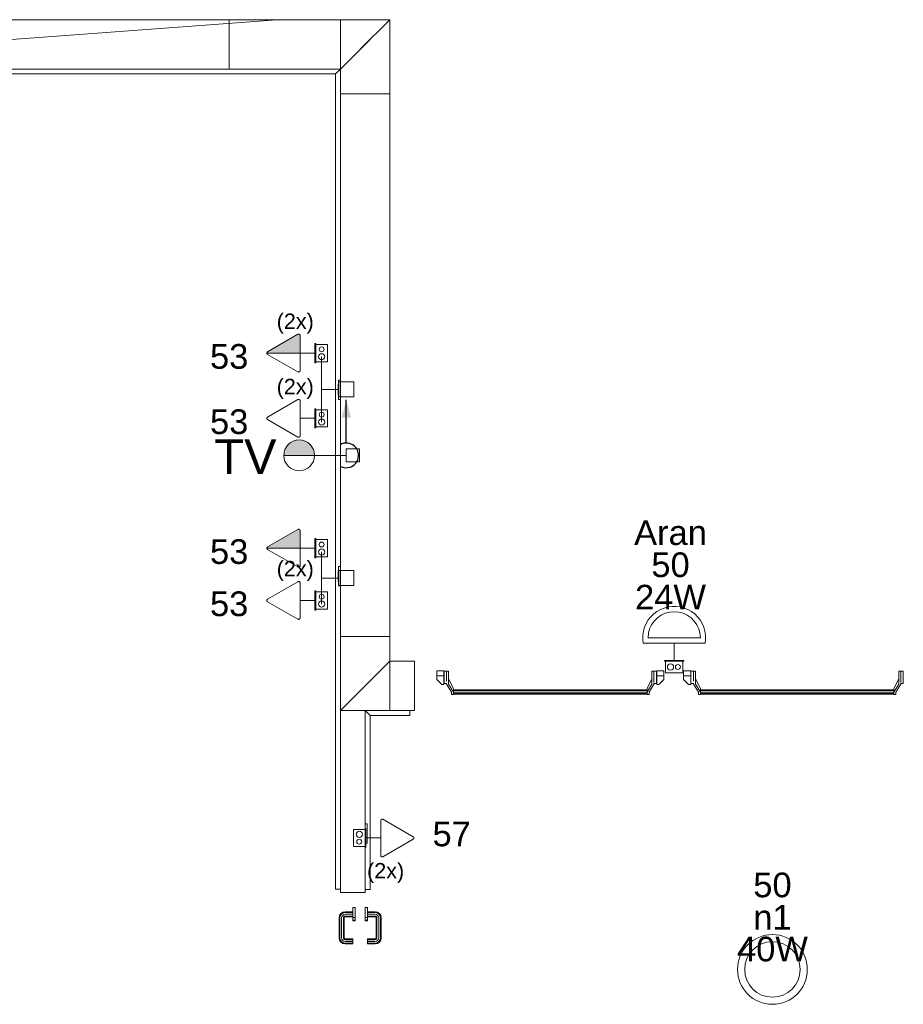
# Model space of a CAD drawing. Extents: x 5066 to 9756, y -2696 to -1109.
# Tile 200 of 208: x 9404.62 to 9411.78, y -2571.62 to -2563.64. Entities that reach past the tile are written whole.
import ezdxf

# ---------------------------------------------------------------- set-up
doc = ezdxf.new("R2010")
doc.units = 0
doc.header["$MEASUREMENT"] = 0
doc.linetypes.add('NULL', pattern=[0])
for name, color, linetype, lineweight in [('EL-Caixa', 9, 'CONTINUOUS', 18), ('EL-Lâmpada', 22, 'CONTINUOUS', 20), ('EL-Tomadas', 150, 'CONTINUOUS', 20), ('IFC-Caixa de passagem-Contorno', 44, 'CONTINUOUS', 5), ('IFC-Elemento construtivo genérico-Contorno', 253, 'CONTINUOUS', 5), ('IFC-Parede padrão-Contorno', 44, 'CONTINUOUS', 5), ('IFC-Parte de elemento de construção-Contorno', 253, 'CONTINUOUS', 5), ('IFC-Pilar-Contorno', 83, 'CONTINUOUS', 5), ('IFC-Porta-Contorno', 142, 'CONTINUOUS', 5), ('P-SIMBOL', 172, 'CONTINUOUS', 20), ('TV-Caixa', 9, 'CONTINUOUS', 18), ('TV-Condutos (Direta)', 4, 'CONTINUOUS', 25)]:
    doc.layers.add(name, color=color, linetype=linetype, lineweight=lineweight)
doc.layers.add('textos', color=2, linetype='CONTINUOUS')
doc.styles.add('Arial', font='arial.ttf')

msp = doc.modelspace()

# ---------------------------------------------------------------- hatches: boundary and pattern name
at = {"layer": 'EL-Tomadas', "linetype": 'Continuous'}
for points in [[(9406.8887, -2566.34), (9406.6194, -2566.34), (9406.6197, -2566.3376), (9406.6207, -2566.3345), (9406.6222, -2566.3323), (9406.624, -2566.3306), (9406.6258, -2566.3294), (9406.8732, -2566.1869), (9406.8759, -2566.1864), (9406.8787, -2566.1865), (9406.8815, -2566.1873), (9406.8837, -2566.1885), (9406.8865, -2566.1913), (9406.8882, -2566.1946), (9406.8887, -2566.1971), (9406.8887, -2566.34)], [(9406.8887, -2567.9222), (9406.6194, -2567.9222), (9406.6197, -2567.9197), (9406.6207, -2567.9167), (9406.6222, -2567.9145), (9406.624, -2567.9128), (9406.6258, -2567.9116), (9406.8732, -2567.7691), (9406.8759, -2567.7686), (9406.8787, -2567.7687), (9406.8815, -2567.7695), (9406.8837, -2567.7707), (9406.8865, -2567.7734), (9406.8882, -2567.7768), (9406.8887, -2567.7793), (9406.8887, -2567.9222)]]:
    msp.add_hatch(color=161, dxfattribs=at).paths.add_polyline_path(points)
at = {"layer": 'TV-Caixa', "linetype": 'Continuous'}
for points in [[(9406.7559, -2567.1693), (9406.8809, -2567.1693), (9406.8809, -2567.0443), (9406.8616, -2567.0453), (9406.8277, -2567.0563), (9406.8067, -2567.0682), (9406.7907, -2567.0823), (9406.7747, -2567.1033), (9406.7624, -2567.1293), (9406.7567, -2567.1553), (9406.757, -2567.1693)], [(9407.0059, -2567.1693), (9406.8809, -2567.1693), (9406.8809, -2567.0443), (9406.9003, -2567.0453), (9406.9342, -2567.0563), (9406.9552, -2567.0682), (9406.9712, -2567.0823), (9406.9872, -2567.1033), (9406.9995, -2567.1293), (9407.0052, -2567.1553), (9407.0049, -2567.1693)]]:
    msp.add_hatch(color=21, dxfattribs=at).paths.add_polyline_path(points)
at = {"layer": 'TV-Condutos (Direta)', "linetype": 'Continuous'}
msp.add_hatch(color=53, dxfattribs=at).paths.add_polyline_path([(9407.2629, -2566.7193), (9407.2241, -2566.8642), (9407.3017, -2566.8642)])

# ---------------------------------------------------------------- linework, layer by layer
at = {"layer": 'EL-Caixa'}
for p, q in [((9407.0629, -2566.6345), (9407.0629, -2566.37)), ((9407.2029, -2566.6345), (9407.0629, -2566.6345)), ((9407.0629, -2566.6345), (9407.0629, -2566.899)), ((9407.2029, -2566.6345), (9407.0629, -2566.6345)), ((9407.0629, -2568.1638), (9407.0629, -2567.9522)), ((9407.2029, -2568.1638), (9407.0629, -2568.1638)), ((9407.0629, -2568.1638), (9407.0629, -2568.3753)), ((9407.2029, -2568.1638), (9407.0629, -2568.1638))]:
    msp.add_line(p, q, dxfattribs=at)
for points in [[(9407.3229, -2566.6945), (9407.2029, -2566.6945), (9407.2029, -2566.5745), (9407.3229, -2566.5745), (9407.3229, -2566.6945)], [(9407.3229, -2566.6945), (9407.2029, -2566.6945), (9407.2029, -2566.5745), (9407.3229, -2566.5745), (9407.3229, -2566.6945)], [(9407.3229, -2568.2238), (9407.2029, -2568.2238), (9407.2029, -2568.1038), (9407.3229, -2568.1038), (9407.3229, -2568.2238)], [(9407.3229, -2568.2238), (9407.2029, -2568.2238), (9407.2029, -2568.1038), (9407.3229, -2568.1038), (9407.3229, -2568.2238)]]:
    msp.add_lwpolyline(points, dxfattribs=at)
at = {"layer": 'EL-Lâmpada'}
for p, q in [((9409.7077, -2568.6488), (9410.1314, -2568.6488)), ((9409.6682, -2568.6919), (9410.1709, -2568.6919)), ((9409.9195, -2568.6919), (9409.9195, -2568.8311))]:
    msp.add_line(p, q, dxfattribs=at)
for points in [[(9410.1709, -2568.6919), (9410.1743, -2568.6592), (9410.1736, -2568.6264), (9410.1686, -2568.5939), (9410.1594, -2568.5623), (9410.1463, -2568.5322), (9410.1295, -2568.504), (9410.1091, -2568.4782), (9410.0856, -2568.4552), (9410.0593, -2568.4355), (9410.0308, -2568.4193), (9410.0003, -2568.4069), (9409.9686, -2568.3985), (9409.936, -2568.3943), (9409.9031, -2568.3943), (9409.8705, -2568.3985), (9409.8388, -2568.4069), (9409.8083, -2568.4193), (9409.7797, -2568.4355), (9409.7535, -2568.4552), (9409.73, -2568.4782), (9409.7096, -2568.504), (9409.6927, -2568.5322), (9409.6796, -2568.5623), (9409.6705, -2568.5939), (9409.6655, -2568.6264), (9409.6648, -2568.6592), (9409.6682, -2568.6919)], [(9410.1314, -2568.6488), (9410.1282, -2568.612), (9410.1186, -2568.5763), (9410.103, -2568.5428), (9410.0818, -2568.5126), (9410.0557, -2568.4865), (9410.0255, -2568.4653), (9409.992, -2568.4497), (9409.9563, -2568.4401), (9409.9195, -2568.4369), (9409.8827, -2568.4401), (9409.8471, -2568.4497), (9409.8136, -2568.4653), (9409.7833, -2568.4865), (9409.7572, -2568.5126), (9409.7361, -2568.5428), (9409.7204, -2568.5763), (9409.7109, -2568.612), (9409.7077, -2568.6488)]]:
    msp.add_lwpolyline(points, dxfattribs=at)
at = {"layer": 'EL-Tomadas'}
for p, q in [((9406.6254, -2566.3296), (9406.8708, -2566.188)), ((9406.8888, -2566.1984), (9406.8887, -2566.4816)), ((9406.8887, -2566.34), (9406.6194, -2566.34)), ((9406.8707, -2566.492), (9406.6254, -2566.3504)), ((9406.8887, -2566.34), (9407.0093, -2566.34)), ((9406.6254, -2566.8587), (9406.8708, -2566.717)), ((9406.8888, -2566.7274), (9406.8887, -2567.0106)), ((9406.8707, -2567.021), (9406.6254, -2566.8794)), ((9406.8887, -2566.869), (9407.0093, -2566.869)), ((9406.6254, -2567.9118), (9406.8708, -2567.7701)), ((9406.8888, -2567.7805), (9406.8887, -2568.0638)), ((9406.8887, -2567.9222), (9406.6194, -2567.9222)), ((9406.8707, -2568.0742), (9406.6254, -2567.9326)), ((9406.8887, -2567.9222), (9407.0093, -2567.9222)), ((9406.6254, -2568.3349), (9406.8708, -2568.1933)), ((9406.8888, -2568.2037), (9406.8887, -2568.4869)), ((9406.8707, -2568.4973), (9406.6254, -2568.3557)), ((9406.8887, -2568.3453), (9407.0093, -2568.3453)), ((9407.5601, -2570.1194), (9407.8053, -2570.261)), ((9407.542, -2570.4131), (9407.5421, -2570.1298)), ((9407.5421, -2570.2714), (9407.4215, -2570.2714)), ((9407.8053, -2570.2818), (9407.56, -2570.4235))]:
    msp.add_line(p, q, dxfattribs=at)
for points in [[(9406.8888, -2566.1984), (9406.8887, -2566.197), (9406.8885, -2566.1956), (9406.8881, -2566.1942), (9406.8875, -2566.193), (9406.8868, -2566.1918), (9406.886, -2566.1906), (9406.885, -2566.1896), (9406.884, -2566.1887), (9406.8828, -2566.188), (9406.8816, -2566.1873), (9406.8803, -2566.1869), (9406.8789, -2566.1865), (9406.8775, -2566.1864), (9406.8761, -2566.1864), (9406.8747, -2566.1865), (9406.8734, -2566.1869), (9406.8721, -2566.1873), (9406.8708, -2566.188)], [(9406.6254, -2566.3296), (9406.6243, -2566.3304), (9406.6232, -2566.3313), (9406.6222, -2566.3323), (9406.6214, -2566.3334), (9406.6207, -2566.3346), (9406.6201, -2566.3359), (9406.6197, -2566.3373), (9406.6195, -2566.3386), (9406.6194, -2566.34), (9406.6195, -2566.3414), (9406.6197, -2566.3428), (9406.6201, -2566.3441), (9406.6207, -2566.3454), (9406.6214, -2566.3466), (9406.6222, -2566.3477), (9406.6232, -2566.3487), (9406.6243, -2566.3496), (9406.6254, -2566.3504)], [(9406.8707, -2566.492), (9406.8719, -2566.4926), (9406.8732, -2566.4931), (9406.8746, -2566.4934), (9406.876, -2566.4936), (9406.8774, -2566.4936), (9406.8788, -2566.4934), (9406.8801, -2566.4931), (9406.8814, -2566.4926), (9406.8827, -2566.492), (9406.8838, -2566.4912), (9406.8849, -2566.4903), (9406.8859, -2566.4893), (9406.8867, -2566.4882), (9406.8874, -2566.487), (9406.888, -2566.4857), (9406.8884, -2566.4844), (9406.8886, -2566.483), (9406.8887, -2566.4816)], [(9406.8888, -2566.7274), (9406.8887, -2566.726), (9406.8885, -2566.7246), (9406.8881, -2566.7233), (9406.8875, -2566.722), (9406.8868, -2566.7208), (9406.886, -2566.7197), (9406.885, -2566.7187), (9406.884, -2566.7178), (9406.8828, -2566.717), (9406.8816, -2566.7164), (9406.8803, -2566.7159), (9406.8789, -2566.7156), (9406.8775, -2566.7154), (9406.8761, -2566.7154), (9406.8747, -2566.7156), (9406.8734, -2566.7159), (9406.8721, -2566.7164), (9406.8708, -2566.717)], [(9406.6254, -2566.8587), (9406.6243, -2566.8594), (9406.6232, -2566.8603), (9406.6222, -2566.8613), (9406.6214, -2566.8625), (9406.6207, -2566.8637), (9406.6201, -2566.8649), (9406.6197, -2566.8663), (9406.6195, -2566.8677), (9406.6194, -2566.869), (9406.6195, -2566.8704), (9406.6197, -2566.8718), (9406.6201, -2566.8732), (9406.6207, -2566.8744), (9406.6214, -2566.8756), (9406.6222, -2566.8768), (9406.6232, -2566.8778), (9406.6243, -2566.8787), (9406.6254, -2566.8794)], [(9406.8707, -2567.021), (9406.8719, -2567.0217), (9406.8732, -2567.0221), (9406.8746, -2567.0225), (9406.876, -2567.0226), (9406.8774, -2567.0226), (9406.8788, -2567.0225), (9406.8801, -2567.0221), (9406.8814, -2567.0217), (9406.8827, -2567.021), (9406.8838, -2567.0203), (9406.8849, -2567.0194), (9406.8859, -2567.0184), (9406.8867, -2567.0172), (9406.8874, -2567.016), (9406.888, -2567.0147), (9406.8884, -2567.0134), (9406.8886, -2567.012), (9406.8887, -2567.0106)], [(9406.8888, -2567.7805), (9406.8887, -2567.7791), (9406.8885, -2567.7778), (9406.8881, -2567.7764), (9406.8875, -2567.7751), (9406.8868, -2567.7739), (9406.886, -2567.7728), (9406.885, -2567.7718), (9406.884, -2567.7709), (9406.8828, -2567.7701), (9406.8816, -2567.7695), (9406.8803, -2567.769), (9406.8789, -2567.7687), (9406.8775, -2567.7685), (9406.8761, -2567.7685), (9406.8747, -2567.7687), (9406.8734, -2567.769), (9406.8721, -2567.7695), (9406.8708, -2567.7701)], [(9406.6254, -2567.9118), (9406.6243, -2567.9126), (9406.6232, -2567.9135), (9406.6222, -2567.9145), (9406.6214, -2567.9156), (9406.6207, -2567.9168), (9406.6201, -2567.9181), (9406.6197, -2567.9194), (9406.6195, -2567.9208), (9406.6194, -2567.9222), (9406.6195, -2567.9236), (9406.6197, -2567.925), (9406.6201, -2567.9263), (9406.6207, -2567.9276), (9406.6214, -2567.9288), (9406.6222, -2567.9299), (9406.6232, -2567.9309), (9406.6243, -2567.9318), (9406.6254, -2567.9326)], [(9406.8707, -2568.0742), (9406.8719, -2568.0748), (9406.8732, -2568.0753), (9406.8746, -2568.0756), (9406.876, -2568.0758), (9406.8774, -2568.0758), (9406.8788, -2568.0756), (9406.8801, -2568.0753), (9406.8814, -2568.0748), (9406.8827, -2568.0742), (9406.8838, -2568.0734), (9406.8849, -2568.0725), (9406.8859, -2568.0715), (9406.8867, -2568.0704), (9406.8874, -2568.0692), (9406.888, -2568.0679), (9406.8884, -2568.0666), (9406.8886, -2568.0652), (9406.8887, -2568.0638)], [(9406.8888, -2568.2037), (9406.8887, -2568.2023), (9406.8885, -2568.2009), (9406.8881, -2568.1996), (9406.8875, -2568.1983), (9406.8868, -2568.1971), (9406.886, -2568.1959), (9406.885, -2568.1949), (9406.884, -2568.194), (9406.8828, -2568.1933), (9406.8816, -2568.1926), (9406.8803, -2568.1922), (9406.8789, -2568.1918), (9406.8775, -2568.1917), (9406.8761, -2568.1917), (9406.8747, -2568.1918), (9406.8734, -2568.1922), (9406.8721, -2568.1926), (9406.8708, -2568.1933)], [(9406.6254, -2568.3349), (9406.6243, -2568.3357), (9406.6232, -2568.3366), (9406.6222, -2568.3376), (9406.6214, -2568.3387), (9406.6207, -2568.3399), (9406.6201, -2568.3412), (9406.6197, -2568.3426), (9406.6195, -2568.3439), (9406.6194, -2568.3453), (9406.6195, -2568.3467), (9406.6197, -2568.3481), (9406.6201, -2568.3494), (9406.6207, -2568.3507), (9406.6214, -2568.3519), (9406.6222, -2568.353), (9406.6232, -2568.354), (9406.6243, -2568.3549), (9406.6254, -2568.3557)], [(9406.8707, -2568.4973), (9406.8719, -2568.4979), (9406.8732, -2568.4984), (9406.8746, -2568.4987), (9406.876, -2568.4989), (9406.8774, -2568.4989), (9406.8788, -2568.4987), (9406.8801, -2568.4984), (9406.8814, -2568.4979), (9406.8827, -2568.4973), (9406.8838, -2568.4965), (9406.8849, -2568.4956), (9406.8859, -2568.4946), (9406.8867, -2568.4935), (9406.8874, -2568.4923), (9406.888, -2568.491), (9406.8884, -2568.4897), (9406.8886, -2568.4883), (9406.8887, -2568.4869)], [(9407.5601, -2570.1194), (9407.5588, -2570.1188), (9407.5575, -2570.1183), (9407.5562, -2570.118), (9407.5548, -2570.1178), (9407.5534, -2570.1178), (9407.552, -2570.118), (9407.5507, -2570.1183), (9407.5493, -2570.1188), (9407.5481, -2570.1194), (9407.5469, -2570.1202), (9407.5459, -2570.1211), (9407.5449, -2570.1221), (9407.5441, -2570.1232), (9407.5434, -2570.1244), (9407.5428, -2570.1257), (9407.5424, -2570.1271), (9407.5422, -2570.1284), (9407.5421, -2570.1298)], [(9407.8053, -2570.2818), (9407.8065, -2570.281), (9407.8076, -2570.2801), (9407.8085, -2570.2791), (9407.8094, -2570.278), (9407.8101, -2570.2768), (9407.8106, -2570.2755), (9407.811, -2570.2742), (9407.8113, -2570.2728), (9407.8113, -2570.2714), (9407.8113, -2570.27), (9407.811, -2570.2686), (9407.8106, -2570.2673), (9407.8101, -2570.266), (9407.8094, -2570.2648), (9407.8085, -2570.2637), (9407.8076, -2570.2627), (9407.8065, -2570.2618), (9407.8053, -2570.261)], [(9407.542, -2570.4131), (9407.542, -2570.4145), (9407.5423, -2570.4158), (9407.5427, -2570.4172), (9407.5432, -2570.4185), (9407.5439, -2570.4197), (9407.5448, -2570.4208), (9407.5457, -2570.4218), (9407.5468, -2570.4227), (9407.548, -2570.4235), (9407.5492, -2570.4241), (9407.5505, -2570.4246), (9407.5519, -2570.4249), (9407.5533, -2570.4251), (9407.5547, -2570.4251), (9407.556, -2570.4249), (9407.5574, -2570.4246), (9407.5587, -2570.4241), (9407.56, -2570.4235)]]:
    msp.add_lwpolyline(points, dxfattribs=at)
at = {"layer": 'IFC-Caixa de passagem-Contorno'}
for p, q in [((9407.0093, -2566.262), (9407.0093, -2566.418)), ((9407.0093, -2566.262), (9407.0153, -2566.262)), ((9407.0153, -2566.262), (9407.0153, -2566.418)), ((9407.0153, -2566.27), (9407.1103, -2566.27)), ((9407.1103, -2566.27), (9407.1103, -2566.41)), ((9407.0093, -2566.418), (9407.0153, -2566.418)), ((9407.0153, -2566.41), (9407.1103, -2566.41)), ((9407.0093, -2566.791), (9407.0093, -2566.947)), ((9407.0093, -2566.791), (9407.0153, -2566.791)), ((9407.0153, -2566.791), (9407.0153, -2566.947)), ((9407.0153, -2566.799), (9407.1103, -2566.799)), ((9407.1103, -2566.799), (9407.1103, -2566.939)), ((9407.0093, -2566.947), (9407.0153, -2566.947)), ((9407.0153, -2566.939), (9407.1103, -2566.939)), ((9407.0093, -2567.8442), (9407.0093, -2568.0002)), ((9407.0093, -2567.8442), (9407.0153, -2567.8442)), ((9407.0153, -2567.8442), (9407.0153, -2568.0002)), ((9407.0153, -2567.8522), (9407.1103, -2567.8522)), ((9407.1103, -2567.8522), (9407.1103, -2567.9922)), ((9407.0093, -2568.0002), (9407.0153, -2568.0002)), ((9407.0153, -2567.9922), (9407.1103, -2567.9922)), ((9407.0093, -2568.2673), (9407.0093, -2568.4233)), ((9407.0093, -2568.2673), (9407.0153, -2568.2673)), ((9407.0153, -2568.2673), (9407.0153, -2568.4233)), ((9407.0153, -2568.2753), (9407.1103, -2568.2753)), ((9407.1103, -2568.2753), (9407.1103, -2568.4153)), ((9407.0093, -2568.4233), (9407.0153, -2568.4233)), ((9407.0153, -2568.4153), (9407.1103, -2568.4153)), ((9409.9975, -2568.8311), (9409.8415, -2568.8311)), ((9409.8415, -2568.8311), (9409.8415, -2568.8371)), ((9409.9975, -2568.8371), (9409.8415, -2568.8371)), ((9409.8495, -2568.8371), (9409.8495, -2568.9321)), ((9409.9895, -2568.8371), (9409.9895, -2568.9321)), ((9409.9975, -2568.8311), (9409.9975, -2568.8371)), ((9409.9895, -2568.9321), (9409.8495, -2568.9321)), ((9407.3205, -2570.3414), (9407.3205, -2570.2014)), ((9407.4155, -2570.2014), (9407.3205, -2570.2014)), ((9407.4155, -2570.3494), (9407.4155, -2570.1934)), ((9407.4215, -2570.1934), (9407.4155, -2570.1934)), ((9407.4215, -2570.3494), (9407.4215, -2570.1934)), ((9407.4155, -2570.3414), (9407.3205, -2570.3414)), ((9407.4215, -2570.3494), (9407.4155, -2570.3494))]:
    msp.add_line(p, q, dxfattribs=at)
for centre, radius in [((9407.0629, -2566.31), 0.0199), ((9407.0629, -2566.37), 0.025), ((9407.0629, -2566.839), 0.0199), ((9407.0629, -2566.899), 0.025), ((9407.0629, -2567.8922), 0.0199), ((9407.0629, -2567.9522), 0.025), ((9407.0629, -2568.3753), 0.025), ((9407.0629, -2568.3153), 0.0199), ((9409.8895, -2568.8847), 0.025), ((9409.9495, -2568.8847), 0.0199), ((9407.3679, -2570.2414), 0.025), ((9407.3679, -2570.3014), 0.0199)]:
    msp.add_circle(centre, radius, dxfattribs=at)
at = {"layer": 'IFC-Elemento construtivo genérico-Contorno', "color": 8, "lineweight": 5}
for p, q in [((9407.1978, -2566.5922), (9407.1994, -2566.5922)), ((9407.1978, -2566.6822), (9407.1978, -2566.5922)), ((9407.1994, -2566.7152), (9407.1994, -2566.5592)), ((9407.1994, -2566.5592), (9407.2154, -2566.5592)), ((9407.1978, -2566.6822), (9407.1994, -2566.6822)), ((9407.1994, -2566.7152), (9407.2154, -2566.7152)), ((9407.1978, -2568.1029), (9407.1994, -2568.1029)), ((9407.1978, -2568.1929), (9407.1978, -2568.1029)), ((9407.1994, -2568.2259), (9407.1994, -2568.0699)), ((9407.1994, -2568.0699), (9407.2154, -2568.0699)), ((9407.1978, -2568.1929), (9407.1994, -2568.1929)), ((9407.1994, -2568.2259), (9407.2154, -2568.2259)), ((9407.4154, -2570.1577), (9407.4314, -2570.1577)), ((9407.4314, -2570.3137), (9407.4314, -2570.1577)), ((9407.4314, -2570.1907), (9407.433, -2570.1907)), ((9407.433, -2570.2807), (9407.433, -2570.1907)), ((9407.4314, -2570.2807), (9407.433, -2570.2807)), ((9407.4154, -2570.3137), (9407.4314, -2570.3137))]:
    msp.add_line(p, q, dxfattribs=at)
at = {"layer": 'IFC-Parede padrão-Contorno', "color": 8, "lineweight": 5}
for p, q in [((9401.3135, -2563.6372), (9406.3135, -2563.6372)), ((9401.3135, -2564.0372), (9406.7041, -2563.6372)), ((9406.3135, -2563.7772), (9406.3135, -2563.6372)), ((9406.3135, -2563.6372), (9406.7041, -2563.6372)), ((9406.7041, -2563.6372), (9407.6154, -2563.6372)), ((9407.3754, -2563.8772), (9407.6154, -2563.6372)), ((9407.6154, -2565.7172), (9407.6154, -2563.6372)), ((9406.3135, -2564.0372), (9406.3135, -2563.7772)), ((9407.2154, -2564.0372), (9407.4554, -2563.7972)), ((9401.3135, -2564.0372), (9406.3135, -2564.0372)), ((9406.3135, -2564.0372), (9406.5841, -2564.0372)), ((9406.5841, -2564.0372), (9407.2154, -2564.0372)), ((9407.2154, -2567.1572), (9407.2154, -2564.0372)), ((9407.6154, -2568.8372), (9407.6154, -2565.7172)), ((9407.2154, -2569.2372), (9407.2154, -2567.1572)), ((9407.4119, -2569.0408), (9407.6154, -2568.8372)), ((9407.6154, -2568.8372), (9407.6954, -2568.8372)), ((9407.6954, -2568.8372), (9407.8154, -2568.8372)), ((9407.8154, -2568.8465), (9407.8154, -2568.8372)), ((9407.8154, -2569.2372), (9407.8154, -2568.8465)), ((9407.2154, -2569.2372), (9407.4119, -2569.0408)), ((9407.2154, -2570.6799), (9407.2154, -2569.2372)), ((9407.2154, -2569.2372), (9407.8014, -2569.2372)), ((9407.4154, -2569.6259), (9407.4154, -2569.2372)), ((9407.8014, -2569.2372), (9407.8154, -2569.2372)), ((9407.4154, -2570.7142), (9407.4154, -2569.6259)), ((9407.2154, -2570.7142), (9407.2154, -2570.6799)), ((9407.2154, -2570.7142), (9407.4107, -2570.7142)), ((9407.4107, -2570.7142), (9407.4154, -2570.7142))]:
    msp.add_line(p, q, dxfattribs=at)
at = {"layer": 'IFC-Parte de elemento de construção-Contorno', "color": 8, "lineweight": 5}
for p, q in [((9404.7466, -2564.0372), (9406.3135, -2564.0372)), ((9407.1754, -2564.0772), (9407.2154, -2564.0372)), ((9400.4517, -2564.0772), (9407.1754, -2564.0772)), ((9407.1754, -2570.6874), (9407.1754, -2564.0772)), ((9407.4154, -2569.2372), (9407.4554, -2569.2772)), ((9407.4154, -2570.1577), (9407.4154, -2569.2372)), ((9407.7786, -2569.2772), (9407.7786, -2569.2372)), ((9407.4554, -2569.2772), (9407.7786, -2569.2772)), ((9407.4554, -2570.6879), (9407.4554, -2569.2772)), ((9407.1754, -2570.6874), (9407.2154, -2570.6874)), ((9407.4154, -2570.6879), (9407.4554, -2570.6879))]:
    msp.add_line(p, q, dxfattribs=at)
at = {"layer": 'IFC-Pilar-Contorno', "color": 146, "lineweight": 5, "true_color": 0x105689}
for p, q in [((9407.2153, -2563.6373), (9407.6153, -2563.6373)), ((9407.2153, -2564.0072), (9407.2153, -2563.6373)), ((9407.2153, -2563.6373), (9407.3688, -2563.6373)), ((9407.3688, -2563.6373), (9407.6153, -2563.6373)), ((9407.6153, -2564.2373), (9407.6153, -2563.6373)), ((9407.6153, -2563.8674), (9407.6153, -2563.6373)), ((9407.6153, -2564.2373), (9407.6153, -2563.8674)), ((9407.2153, -2564.2373), (9407.2153, -2564.0072)), ((9407.2153, -2564.2373), (9407.4619, -2564.2373)), ((9407.4619, -2564.2373), (9407.6153, -2564.2373)), ((9407.2153, -2568.6373), (9407.3688, -2568.6373)), ((9407.2153, -2569.0072), (9407.2153, -2568.6373)), ((9407.3688, -2568.6373), (9407.6153, -2568.6373)), ((9407.6153, -2569.2373), (9407.6153, -2568.6373)), ((9407.6153, -2568.8674), (9407.6153, -2568.6373)), ((9407.6153, -2569.2373), (9407.6153, -2568.8674)), ((9407.2153, -2569.2373), (9407.2153, -2569.0072)), ((9407.2153, -2569.2373), (9407.4619, -2569.2373)), ((9407.4619, -2569.2373), (9407.6153, -2569.2373))]:
    msp.add_line(p, q, dxfattribs=at)
at = {"layer": 'IFC-Porta-Contorno', "color": 8, "lineweight": 5}
for p, q in [((9407.9954, -2568.9572), (9407.9954, -2568.9172)), ((9407.9954, -2568.9172), (9408.0534, -2568.9172)), ((9408.0534, -2568.9572), (9408.0534, -2568.9172)), ((9408.0554, -2568.921), (9408.0554, -2568.9196)), ((9408.0554, -2568.9196), (9408.0754, -2568.9196)), ((9408.0554, -2568.9296), (9408.0554, -2568.921)), ((9408.0754, -2568.921), (9408.0754, -2568.9196)), ((9408.0754, -2568.9196), (9408.0914, -2568.9196)), ((9408.0754, -2568.9296), (9408.0754, -2568.921)), ((9408.0914, -2568.921), (9408.0914, -2568.9196)), ((9408.0914, -2568.9296), (9408.0914, -2568.921)), ((9409.7394, -2568.9196), (9409.7554, -2568.9196)), ((9409.7394, -2568.921), (9409.7394, -2568.9196)), ((9409.7394, -2568.9296), (9409.7394, -2568.921)), ((9409.7554, -2568.921), (9409.7554, -2568.9196)), ((9409.7554, -2568.9196), (9409.7754, -2568.9196)), ((9409.7554, -2568.9296), (9409.7554, -2568.921)), ((9409.7754, -2568.921), (9409.7754, -2568.9196)), ((9409.7754, -2568.9296), (9409.7754, -2568.921)), ((9409.7774, -2568.9572), (9409.7774, -2568.9172)), ((9409.7774, -2568.9172), (9409.8354, -2568.9172)), ((9409.8354, -2568.9572), (9409.8354, -2568.9172)), ((9409.9954, -2568.9572), (9409.9954, -2568.9172)), ((9409.9954, -2568.9172), (9410.0534, -2568.9172)), ((9410.0534, -2568.9572), (9410.0534, -2568.9172)), ((9410.0554, -2568.921), (9410.0554, -2568.9196)), ((9410.0554, -2568.9196), (9410.0754, -2568.9196)), ((9410.0554, -2568.9296), (9410.0554, -2568.921)), ((9410.0754, -2568.921), (9410.0754, -2568.9196)), ((9410.0754, -2568.9196), (9410.0914, -2568.9196)), ((9410.0754, -2568.9296), (9410.0754, -2568.921)), ((9410.0914, -2568.921), (9410.0914, -2568.9196)), ((9410.0914, -2568.9296), (9410.0914, -2568.921)), ((9411.7394, -2568.9196), (9411.7554, -2568.9196)), ((9411.7394, -2568.921), (9411.7394, -2568.9196)), ((9411.7394, -2568.9296), (9411.7394, -2568.921)), ((9411.7554, -2568.921), (9411.7554, -2568.9196)), ((9411.7554, -2568.9196), (9411.7754, -2568.9196)), ((9411.7554, -2568.9296), (9411.7554, -2568.921)), ((9411.7754, -2568.921), (9411.7754, -2568.9196)), ((9411.7754, -2568.9296), (9411.7754, -2568.921)), ((9407.9954, -2568.9572), (9408.0534, -2568.9572)), ((9407.9954, -2568.9647), (9407.9954, -2568.9572)), ((9407.9954, -2568.9771), (9407.9954, -2568.9647)), ((9407.9954, -2568.9872), (9407.9954, -2568.9771)), ((9407.9954, -2568.9872), (9408.0277, -2569.0196)), ((9407.9954, -2568.9872), (9408.0118, -2569.0036)), ((9408.0118, -2569.0036), (9408.0277, -2569.0196)), ((9408.0534, -2568.9647), (9408.0534, -2568.9572)), ((9408.0534, -2568.9771), (9408.0534, -2568.9647)), ((9408.0534, -2569.0036), (9408.0534, -2568.9771)), ((9408.0534, -2569.0196), (9408.0534, -2569.0036)), ((9408.0554, -2568.944), (9408.0554, -2568.9296)), ((9408.0554, -2568.9622), (9408.0554, -2568.944)), ((9408.0554, -2568.9814), (9408.0554, -2568.9622)), ((9408.0554, -2568.9988), (9408.0554, -2568.9814)), ((9408.0554, -2569.0118), (9408.0554, -2568.9988)), ((9408.0754, -2568.944), (9408.0754, -2568.9296)), ((9408.0754, -2568.9622), (9408.0754, -2568.944)), ((9408.0754, -2568.9814), (9408.0754, -2568.9622)), ((9408.0754, -2568.9988), (9408.0754, -2568.9814)), ((9408.0914, -2568.944), (9408.0914, -2568.9296)), ((9408.0914, -2568.9622), (9408.0914, -2568.944)), ((9408.0914, -2568.9814), (9408.0914, -2568.9622)), ((9408.0914, -2568.9988), (9408.0914, -2568.9814)), ((9408.0914, -2569.0231), (9408.0914, -2568.9815)), ((9408.0914, -2568.9815), (9408.1314, -2569.059)), ((9408.0914, -2569.0118), (9408.0914, -2568.9988)), ((9409.6994, -2569.059), (9409.7394, -2568.9815)), ((9409.7394, -2568.944), (9409.7394, -2568.9296)), ((9409.7394, -2568.9622), (9409.7394, -2568.944)), ((9409.7394, -2568.9814), (9409.7394, -2568.9622)), ((9409.7394, -2568.9988), (9409.7394, -2568.9814)), ((9409.7394, -2569.0118), (9409.7394, -2568.9988)), ((9409.7554, -2568.944), (9409.7554, -2568.9296)), ((9409.7554, -2568.9622), (9409.7554, -2568.944)), ((9409.7554, -2568.9814), (9409.7554, -2568.9622)), ((9409.7554, -2568.9988), (9409.7554, -2568.9814)), ((9409.7554, -2569.0118), (9409.7554, -2568.9988)), ((9409.7754, -2568.944), (9409.7754, -2568.9296)), ((9409.7754, -2568.9622), (9409.7754, -2568.944)), ((9409.7754, -2568.9814), (9409.7754, -2568.9622)), ((9409.7754, -2568.9988), (9409.7754, -2568.9814)), ((9409.7754, -2569.0118), (9409.7754, -2568.9988)), ((9409.7774, -2568.9572), (9409.8354, -2568.9572)), ((9409.7774, -2568.9647), (9409.7774, -2568.9572)), ((9409.7774, -2568.9771), (9409.7774, -2568.9647)), ((9409.7774, -2569.0036), (9409.7774, -2568.9771)), ((9409.7774, -2569.0196), (9409.7774, -2569.0036)), ((9409.7945, -2569.0281), (9409.8354, -2568.9872)), ((9409.803, -2569.0196), (9409.8189, -2569.0036)), ((9409.8189, -2569.0036), (9409.8354, -2568.9872)), ((9409.8354, -2568.9647), (9409.8354, -2568.9572)), ((9409.8354, -2568.9771), (9409.8354, -2568.9647)), ((9409.8354, -2568.9872), (9409.8354, -2568.9771)), ((9409.9954, -2568.9572), (9410.0534, -2568.9572)), ((9409.9954, -2568.9647), (9409.9954, -2568.9572)), ((9409.9954, -2568.9771), (9409.9954, -2568.9647)), ((9409.9954, -2568.9872), (9409.9954, -2568.9771)), ((9409.9954, -2568.9872), (9410.0277, -2569.0196)), ((9409.9954, -2568.9872), (9410.0118, -2569.0036)), ((9410.0118, -2569.0036), (9410.0277, -2569.0196)), ((9410.0534, -2568.9647), (9410.0534, -2568.9572)), ((9410.0534, -2568.9771), (9410.0534, -2568.9647)), ((9410.0534, -2569.0036), (9410.0534, -2568.9771)), ((9410.0534, -2569.0196), (9410.0534, -2569.0036)), ((9410.0554, -2568.944), (9410.0554, -2568.9296)), ((9410.0554, -2568.9622), (9410.0554, -2568.944)), ((9410.0554, -2568.9814), (9410.0554, -2568.9622)), ((9410.0554, -2568.9988), (9410.0554, -2568.9814)), ((9410.0554, -2569.0118), (9410.0554, -2568.9988)), ((9410.0754, -2568.944), (9410.0754, -2568.9296)), ((9410.0754, -2568.9622), (9410.0754, -2568.944)), ((9410.0754, -2568.9814), (9410.0754, -2568.9622)), ((9410.0754, -2568.9988), (9410.0754, -2568.9814)), ((9410.0914, -2568.944), (9410.0914, -2568.9296)), ((9410.0914, -2568.9622), (9410.0914, -2568.944)), ((9410.0914, -2568.9814), (9410.0914, -2568.9622)), ((9410.0914, -2568.9988), (9410.0914, -2568.9814)), ((9410.0914, -2569.0231), (9410.0914, -2568.9815)), ((9410.0914, -2568.9815), (9410.1314, -2569.059)), ((9410.0914, -2569.0118), (9410.0914, -2568.9988)), ((9411.6994, -2569.059), (9411.7394, -2568.9815)), ((9411.7394, -2568.944), (9411.7394, -2568.9296)), ((9411.7394, -2568.9622), (9411.7394, -2568.944)), ((9411.7394, -2568.9814), (9411.7394, -2568.9622)), ((9411.7394, -2568.9988), (9411.7394, -2568.9814)), ((9411.7394, -2569.0118), (9411.7394, -2568.9988)), ((9411.7554, -2568.944), (9411.7554, -2568.9296)), ((9411.7554, -2568.9622), (9411.7554, -2568.944)), ((9411.7554, -2568.9814), (9411.7554, -2568.9622)), ((9411.7554, -2568.9988), (9411.7554, -2568.9814)), ((9411.7554, -2569.0118), (9411.7554, -2568.9988)), ((9411.7754, -2568.944), (9411.7754, -2568.9296)), ((9411.7754, -2568.9622), (9411.7754, -2568.944)), ((9411.7754, -2568.9814), (9411.7754, -2568.9622)), ((9411.7754, -2568.9988), (9411.7754, -2568.9814)), ((9411.7754, -2569.0118), (9411.7754, -2568.9988)), ((9408.0277, -2569.0196), (9408.0363, -2569.0281)), ((9408.0363, -2569.0281), (9408.0534, -2569.0281)), ((9408.0534, -2569.0281), (9408.0534, -2569.0196)), ((9408.0554, -2569.0186), (9408.0554, -2569.0118)), ((9408.0554, -2569.0186), (9408.0754, -2569.0186)), ((9408.0754, -2569.0231), (9408.0754, -2569.0186)), ((9408.0754, -2569.0231), (9408.1154, -2569.089)), ((9408.0914, -2569.0186), (9408.0914, -2569.0118)), ((9408.0914, -2569.0231), (9408.0914, -2569.0186)), ((9408.0914, -2569.0231), (9408.1314, -2569.089)), ((9408.1314, -2569.089), (9408.1314, -2569.059)), ((9408.1314, -2569.0689), (9409.6994, -2569.0689)), ((9408.1314, -2569.075), (9409.6994, -2569.075)), ((9408.1314, -2569.088), (9408.1314, -2569.075)), ((9409.6994, -2569.089), (9409.7394, -2569.0231)), ((9409.6994, -2569.089), (9409.6994, -2569.059)), ((9409.7154, -2569.089), (9409.7554, -2569.0231)), ((9409.7394, -2569.0186), (9409.7394, -2569.0118)), ((9409.7394, -2569.0231), (9409.7394, -2569.0186)), ((9409.7554, -2569.0186), (9409.7754, -2569.0186)), ((9409.7554, -2569.0231), (9409.7554, -2569.0186)), ((9409.7754, -2569.0186), (9409.7754, -2569.0118)), ((9409.7774, -2569.0281), (9409.7774, -2569.0196)), ((9409.7774, -2569.0281), (9409.7945, -2569.0281)), ((9409.7945, -2569.0281), (9409.803, -2569.0196)), ((9410.0277, -2569.0196), (9410.0363, -2569.0281)), ((9410.0363, -2569.0281), (9410.0534, -2569.0281)), ((9410.0534, -2569.0281), (9410.0534, -2569.0196)), ((9410.0554, -2569.0186), (9410.0554, -2569.0118)), ((9410.0554, -2569.0186), (9410.0754, -2569.0186)), ((9410.0754, -2569.0231), (9410.0754, -2569.0186)), ((9410.0754, -2569.0231), (9410.1154, -2569.089)), ((9410.0914, -2569.0186), (9410.0914, -2569.0118)), ((9410.0914, -2569.0231), (9410.0914, -2569.0186)), ((9410.0914, -2569.0231), (9410.1314, -2569.089)), ((9410.1314, -2569.089), (9410.1314, -2569.059)), ((9410.1314, -2569.0689), (9411.6994, -2569.0689)), ((9410.1314, -2569.075), (9411.6994, -2569.075)), ((9410.1314, -2569.088), (9410.1314, -2569.075)), ((9411.6994, -2569.089), (9411.7394, -2569.0231)), ((9411.6994, -2569.089), (9411.6994, -2569.059)), ((9411.7154, -2569.089), (9411.7554, -2569.0231)), ((9411.7394, -2569.0186), (9411.7394, -2569.0118)), ((9411.7394, -2569.0231), (9411.7394, -2569.0186)), ((9411.7554, -2569.0186), (9411.7754, -2569.0186)), ((9411.7554, -2569.0231), (9411.7554, -2569.0186)), ((9411.7754, -2569.0186), (9411.7754, -2569.0118)), ((9408.1154, -2569.1022), (9408.1154, -2569.089)), ((9408.1154, -2569.1072), (9408.1154, -2569.1022)), ((9408.1154, -2569.1072), (9408.1314, -2569.1072)), ((9408.1314, -2569.088), (9409.6994, -2569.088)), ((9408.1314, -2569.1004), (9408.1314, -2569.088)), ((9408.1314, -2569.1022), (9408.1314, -2569.089)), ((9408.1314, -2569.1004), (9409.6994, -2569.1004)), ((9408.1314, -2569.1048), (9408.1314, -2569.1004)), ((9408.1314, -2569.1072), (9408.1314, -2569.1022)), ((9408.1314, -2569.1048), (9409.6994, -2569.1048)), ((9409.6994, -2569.1022), (9409.6994, -2569.089)), ((9409.6994, -2569.1072), (9409.6994, -2569.1022)), ((9409.6994, -2569.1072), (9409.7154, -2569.1072)), ((9409.7154, -2569.1022), (9409.7154, -2569.089)), ((9409.7154, -2569.1072), (9409.7154, -2569.1022)), ((9410.1154, -2569.1022), (9410.1154, -2569.089)), ((9410.1154, -2569.1072), (9410.1154, -2569.1022)), ((9410.1154, -2569.1072), (9410.1314, -2569.1072)), ((9410.1314, -2569.088), (9411.6994, -2569.088)), ((9410.1314, -2569.1004), (9410.1314, -2569.088)), ((9410.1314, -2569.1022), (9410.1314, -2569.089)), ((9410.1314, -2569.1004), (9411.6994, -2569.1004)), ((9410.1314, -2569.1048), (9410.1314, -2569.1004)), ((9410.1314, -2569.1072), (9410.1314, -2569.1022)), ((9410.1314, -2569.1048), (9411.6994, -2569.1048)), ((9411.6994, -2569.1022), (9411.6994, -2569.089)), ((9411.6994, -2569.1072), (9411.6994, -2569.1022)), ((9411.6994, -2569.1072), (9411.7154, -2569.1072)), ((9411.7154, -2569.1022), (9411.7154, -2569.089)), ((9411.7154, -2569.1072), (9411.7154, -2569.1022)), ((9407.3154, -2570.8434), (9407.3154, -2570.8362)), ((9407.3154, -2570.8362), (9407.3351, -2570.8362)), ((9407.3351, -2570.8362), (9407.3354, -2570.8362)), ((9407.3354, -2570.8434), (9407.3354, -2570.8362)), ((9407.3354, -2570.8452), (9407.3354, -2570.8382)), ((9407.3354, -2570.8452), (9407.3354, -2570.8382)), ((9407.4154, -2570.8434), (9407.4156, -2570.8362)), ((9407.4154, -2570.937), (9407.4156, -2570.8362)), ((9407.4154, -2570.8364), (9407.4156, -2570.8362)), ((9407.4154, -2570.8364), (9407.4155, -2570.8399)), ((9407.4154, -2570.838), (9407.4154, -2570.8364)), ((9407.4154, -2570.838), (9407.4155, -2570.8407)), ((9407.4155, -2570.8902), (9407.4156, -2570.8362)), ((9407.4156, -2570.8434), (9407.4156, -2570.8362)), ((9407.4156, -2570.8362), (9407.4351, -2570.8362)), ((9407.4351, -2570.8362), (9407.4354, -2570.8362)), ((9407.4354, -2570.8434), (9407.4354, -2570.8362)), ((9407.4354, -2570.8436), (9407.4354, -2570.8362)), ((9407.2054, -2570.9182), (9407.2088, -2570.9009)), ((9407.2054, -2571.0822), (9407.2054, -2570.9182)), ((9407.2088, -2570.9009), (9407.2197, -2570.8846)), ((9407.2112, -2570.9188), (9407.2143, -2570.9032)), ((9407.2112, -2571.0816), (9407.2112, -2570.9188)), ((9407.2143, -2570.9032), (9407.224, -2570.8888)), ((9407.2197, -2570.8846), (9407.2361, -2570.8737)), ((9407.224, -2570.8888), (9407.2384, -2570.8792)), ((9407.2254, -2570.9202), (9407.2276, -2570.9087)), ((9407.2254, -2571.0802), (9407.2254, -2570.9202)), ((9407.2276, -2570.9087), (9407.2342, -2570.899)), ((9407.2342, -2570.899), (9407.2439, -2570.8925)), ((9407.2361, -2570.8737), (9407.2534, -2570.8702)), ((9407.2384, -2570.8792), (9407.254, -2570.8761)), ((9407.2395, -2570.9216), (9407.241, -2570.9142)), ((9407.2395, -2571.0788), (9407.2395, -2570.9216)), ((9407.241, -2570.9142), (9407.2444, -2570.9092)), ((9407.2439, -2570.8925), (9407.2554, -2570.8902)), ((9407.2444, -2570.9092), (9407.2494, -2570.9058)), ((9407.2454, -2570.9222), (9407.2465, -2570.9165)), ((9407.2454, -2571.0782), (9407.2454, -2570.9222)), ((9407.2465, -2570.9165), (9407.2486, -2570.9134)), ((9407.2486, -2570.9134), (9407.2517, -2570.9113)), ((9407.2494, -2570.9058), (9407.2568, -2570.9044)), ((9407.2517, -2570.9113), (9407.2573, -2570.9102)), ((9407.2534, -2570.8702), (9407.3154, -2570.8702)), ((9407.254, -2570.8761), (9407.3154, -2570.8761)), ((9407.2554, -2570.8902), (9407.3154, -2570.8902)), ((9407.2568, -2570.9044), (9407.3154, -2570.9044)), ((9407.2573, -2570.9102), (9407.3154, -2570.9102)), ((9407.3154, -2570.8434), (9407.3156, -2570.8632)), ((9407.3154, -2570.8902), (9407.3154, -2570.8434)), ((9407.3154, -2570.8902), (9407.3156, -2570.8632)), ((9407.3154, -2570.9172), (9407.3154, -2570.8902)), ((9407.3154, -2570.9172), (9407.3351, -2570.9172)), ((9407.3154, -2570.937), (9407.3154, -2570.9172)), ((9407.3351, -2570.9172), (9407.3354, -2570.9172)), ((9407.3354, -2570.8632), (9407.3354, -2570.8434)), ((9407.3354, -2570.8642), (9407.3354, -2570.8452)), ((9407.3354, -2570.8642), (9407.3354, -2570.8452)), ((9407.3354, -2570.8902), (9407.3354, -2570.8632)), ((9407.3354, -2570.9172), (9407.3354, -2570.8902)), ((9407.3354, -2570.9352), (9407.3354, -2570.9162)), ((9407.3354, -2570.9352), (9407.3354, -2570.9162)), ((9407.3354, -2570.937), (9407.3354, -2570.9172)), ((9407.4154, -2570.937), (9407.4154, -2570.8434)), ((9407.4154, -2570.937), (9407.4156, -2570.9172)), ((9407.4156, -2570.8902), (9407.4156, -2570.8632)), ((9407.4156, -2570.9172), (9407.4156, -2570.8902)), ((9407.4156, -2570.9172), (9407.4351, -2570.9172)), ((9407.4351, -2570.9172), (9407.4354, -2570.9172)), ((9407.4354, -2570.8632), (9407.4354, -2570.8434)), ((9407.4354, -2570.8633), (9407.4354, -2570.8436)), ((9407.4354, -2570.8902), (9407.4354, -2570.8632)), ((9407.4354, -2570.8702), (9407.4973, -2570.8702)), ((9407.4354, -2570.8761), (9407.4968, -2570.8761)), ((9407.4354, -2570.8902), (9407.4954, -2570.8902)), ((9407.4354, -2570.9172), (9407.4354, -2570.8902)), ((9407.4354, -2570.9044), (9407.494, -2570.9044)), ((9407.4354, -2570.9102), (9407.4934, -2570.9102)), ((9407.4354, -2570.9368), (9407.4354, -2570.9171)), ((9407.4354, -2570.937), (9407.4354, -2570.9172)), ((9407.4934, -2570.9102), (9407.4991, -2570.9113)), ((9407.494, -2570.9044), (9407.5013, -2570.9058)), ((9407.4954, -2570.8902), (9407.5069, -2570.8925)), ((9407.4968, -2570.8761), (9407.5124, -2570.8792)), ((9407.4973, -2570.8702), (9407.5146, -2570.8737)), ((9407.4991, -2570.9113), (9407.5022, -2570.9134)), ((9407.5013, -2570.9058), (9407.5064, -2570.9092)), ((9407.5022, -2570.9134), (9407.5043, -2570.9165)), ((9407.5043, -2570.9165), (9407.5054, -2570.9222)), ((9407.5054, -2571.0782), (9407.5054, -2570.9222)), ((9407.5064, -2570.9092), (9407.5098, -2570.9142)), ((9407.5069, -2570.8925), (9407.5166, -2570.899)), ((9407.5098, -2570.9142), (9407.5112, -2570.9216)), ((9407.5112, -2571.0788), (9407.5112, -2570.9216)), ((9407.5124, -2570.8792), (9407.5268, -2570.8888)), ((9407.5146, -2570.8737), (9407.531, -2570.8846)), ((9407.5166, -2570.899), (9407.5231, -2570.9087)), ((9407.5231, -2570.9087), (9407.5254, -2570.9202)), ((9407.5254, -2571.0802), (9407.5254, -2570.9202)), ((9407.5268, -2570.8888), (9407.5364, -2570.9032)), ((9407.531, -2570.8846), (9407.5419, -2570.9009)), ((9407.5364, -2570.9032), (9407.5395, -2570.9188)), ((9407.5395, -2571.0816), (9407.5395, -2570.9188)), ((9407.5419, -2570.9009), (9407.5454, -2570.9182)), ((9407.5454, -2571.0822), (9407.5454, -2570.9182)), ((9407.3154, -2570.937), (9407.3351, -2570.937)), ((9407.3154, -2570.9442), (9407.3154, -2570.937)), ((9407.3154, -2570.9442), (9407.3351, -2570.9442)), ((9407.3351, -2570.937), (9407.3354, -2570.937)), ((9407.3351, -2570.9442), (9407.3354, -2570.9442)), ((9407.3354, -2570.9422), (9407.3354, -2570.9352)), ((9407.3354, -2570.9422), (9407.3354, -2570.9352)), ((9407.3354, -2570.9442), (9407.3354, -2570.937)), ((9407.4154, -2570.937), (9407.4351, -2570.937)), ((9407.4154, -2570.9442), (9407.4154, -2570.937)), ((9407.4154, -2570.9442), (9407.4351, -2570.9442)), ((9407.4351, -2570.937), (9407.4354, -2570.937)), ((9407.4351, -2570.9442), (9407.4354, -2570.9442)), ((9407.4354, -2570.9442), (9407.4354, -2570.9368)), ((9407.4354, -2570.9442), (9407.4354, -2570.937)), ((9407.2054, -2571.0822), (9407.2088, -2571.0995)), ((9407.2112, -2571.0816), (9407.2143, -2571.0972)), ((9407.2254, -2571.0802), (9407.2276, -2571.0917)), ((9407.2395, -2571.0788), (9407.241, -2571.0862)), ((9407.2454, -2571.0782), (9407.2465, -2571.0839)), ((9407.5043, -2571.0839), (9407.5054, -2571.0782)), ((9407.5098, -2571.0862), (9407.5112, -2571.0788)), ((9407.5231, -2571.0917), (9407.5254, -2571.0802)), ((9407.5364, -2571.0972), (9407.5395, -2571.0816)), ((9407.5419, -2571.0995), (9407.5454, -2571.0822)), ((9407.2088, -2571.0995), (9407.2197, -2571.1158)), ((9407.2143, -2571.0972), (9407.224, -2571.1116)), ((9407.2197, -2571.1158), (9407.2361, -2571.1268)), ((9407.224, -2571.1116), (9407.2384, -2571.1212)), ((9407.2276, -2571.0917), (9407.2342, -2571.1014)), ((9407.2342, -2571.1014), (9407.2439, -2571.1079)), ((9407.2361, -2571.1268), (9407.2534, -2571.1302)), ((9407.2384, -2571.1212), (9407.254, -2571.1244)), ((9407.241, -2571.0862), (9407.2444, -2571.0912)), ((9407.2439, -2571.1079), (9407.2554, -2571.1102)), ((9407.2444, -2571.0912), (9407.2494, -2571.0946)), ((9407.2465, -2571.0839), (9407.2486, -2571.087)), ((9407.2486, -2571.087), (9407.2517, -2571.0891)), ((9407.2494, -2571.0946), (9407.2568, -2571.0961)), ((9407.2517, -2571.0891), (9407.2573, -2571.0902)), ((9407.2534, -2571.1302), (9407.3154, -2571.1302)), ((9407.254, -2571.1244), (9407.3154, -2571.1244)), ((9407.2554, -2571.1102), (9407.3154, -2571.1102)), ((9407.2568, -2571.0961), (9407.3154, -2571.0961)), ((9407.2573, -2571.0902), (9407.3154, -2571.0902)), ((9407.3154, -2571.0961), (9407.3154, -2571.0902)), ((9407.3154, -2571.1102), (9407.3154, -2571.0961)), ((9407.3154, -2571.1244), (9407.3154, -2571.1102)), ((9407.3154, -2571.1302), (9407.3154, -2571.1244)), ((9407.4354, -2571.0961), (9407.4354, -2571.0902)), ((9407.4354, -2571.0902), (9407.4934, -2571.0902)), ((9407.4354, -2571.0961), (9407.494, -2571.0961)), ((9407.4354, -2571.1102), (9407.4354, -2571.0961)), ((9407.4354, -2571.1102), (9407.4954, -2571.1102)), ((9407.4354, -2571.1244), (9407.4354, -2571.1102)), ((9407.4354, -2571.1244), (9407.4968, -2571.1244)), ((9407.4354, -2571.1302), (9407.4354, -2571.1244)), ((9407.4354, -2571.1302), (9407.4973, -2571.1302)), ((9407.4934, -2571.0902), (9407.4991, -2571.0891)), ((9407.494, -2571.0961), (9407.5013, -2571.0946)), ((9407.4954, -2571.1102), (9407.5069, -2571.1079)), ((9407.4968, -2571.1244), (9407.5124, -2571.1212)), ((9407.4973, -2571.1302), (9407.5146, -2571.1268)), ((9407.4991, -2571.0891), (9407.5022, -2571.087)), ((9407.5013, -2571.0946), (9407.5064, -2571.0912)), ((9407.5022, -2571.087), (9407.5043, -2571.0839)), ((9407.5064, -2571.0912), (9407.5098, -2571.0862)), ((9407.5069, -2571.1079), (9407.5166, -2571.1014)), ((9407.5124, -2571.1212), (9407.5268, -2571.1116)), ((9407.5146, -2571.1268), (9407.531, -2571.1158)), ((9407.5166, -2571.1014), (9407.5231, -2571.0917)), ((9407.5268, -2571.1116), (9407.5364, -2571.0972)), ((9407.531, -2571.1158), (9407.5419, -2571.0995))]:
    msp.add_line(p, q, dxfattribs=at)
at = {"layer": 'P-SIMBOL'}
for radius in [0.2825, 0.225]:
    msp.add_circle((9410.7154, -2571.3372), radius, dxfattribs=at)
at = {"layer": 'TV-Caixa'}
for p, q in [((9407.0059, -2567.1693), (9406.7559, -2567.1693)), ((9407.0059, -2567.1693), (9407.2629, -2567.1693)), ((9407.2629, -2567.2223), (9407.2629, -2567.1162)), ((9407.2629, -2567.1162), (9407.369, -2567.1162)), ((9407.369, -2567.1162), (9407.369, -2567.2223)), ((9407.369, -2567.2223), (9407.2629, -2567.2223))]:
    msp.add_line(p, q, dxfattribs=at)
msp.add_circle((9406.8809, -2567.1693), 0.125, dxfattribs=at)
at = {"layer": 'TV-Condutos (Direta)'}
for points in [[(9407.2629, -2567.0693), (9407.2629, -2566.7193)], [(9407.2129, -2567.2559), (9407.2269, -2567.2625), (9407.2417, -2567.267), (9407.2571, -2567.2691), (9407.2726, -2567.2688), (9407.2878, -2567.2661), (9407.3025, -2567.2611), (9407.3162, -2567.2539), (9407.3286, -2567.2446), (9407.3395, -2567.2335), (9407.3485, -2567.2209), (9407.3555, -2567.2071), (9407.3602, -2567.1923), (9407.3626, -2567.177), (9407.3626, -2567.1615), (9407.3602, -2567.1462), (9407.3555, -2567.1314), (9407.3485, -2567.1176), (9407.3395, -2567.105), (9407.3286, -2567.0939), (9407.3162, -2567.0847), (9407.3025, -2567.0774), (9407.2878, -2567.0724), (9407.2726, -2567.0697), (9407.2571, -2567.0694), (9407.2417, -2567.0715), (9407.2269, -2567.076), (9407.2129, -2567.0827)]]:
    msp.add_lwpolyline(points, dxfattribs=at)

# ---------------------------------------------------------------- texts
at = {"layer": 'EL-Tomadas', "linetype": 'NULL', "char_height": 0.125, "width": 0.61998, "line_spacing_factor": 0.6, "style": 'Arial'}
for insert, attachment_point in [((9406.9997, -2566.1821), 9), ((9406.9997, -2566.7111), 9), ((9406.9997, -2568.1874), 9), ((9407.4311, -2570.6369), 7)]:
    msp.add_mtext('(2x)', dxfattribs=dict(at, insert=insert, attachment_point=attachment_point))
at = {"layer": 'textos', "linetype": 'NULL', "char_height": 0.2, "line_spacing_factor": 0.6, "style": 'Arial'}
for s, insert, width, attachment_point in [('53', (9406.4694, -2566.47), 0.622891, 9), ('53', (9406.4694, -2566.999), 0.622891, 9), ('Aran', (9409.8895, -2567.8989), 1.182891, 8), ('53', (9406.4694, -2568.0522), 0.622891, 9), ('50', (9409.8895, -2568.1589), 0.622891, 8), ('24W', (9409.8895, -2568.4189), 1.151445, 8), ('53', (9406.4694, -2568.4753), 0.622891, 9), ('57', (9407.9613, -2570.3414), 0.622891, 7), ('50', (9410.7154, -2570.7547), 0.622891, 8), ('n1', (9410.7154, -2571.0147), 0.622891, 8), ('40W', (9410.7154, -2571.2747), 1.151445, 8)]:
    msp.add_mtext(s, dxfattribs=dict(at, insert=insert, width=width, attachment_point=attachment_point))
at = {"layer": 'TV-Caixa', "linetype": 'NULL', "insert": (9406.6979, -2567.3209), "char_height": 0.2824, "width": 0.996709, "attachment_point": 9, "line_spacing_factor": 0.6, "style": 'Arial'}
msp.add_mtext('TV', dxfattribs=at)

doc.saveas('drawing.dxf')
